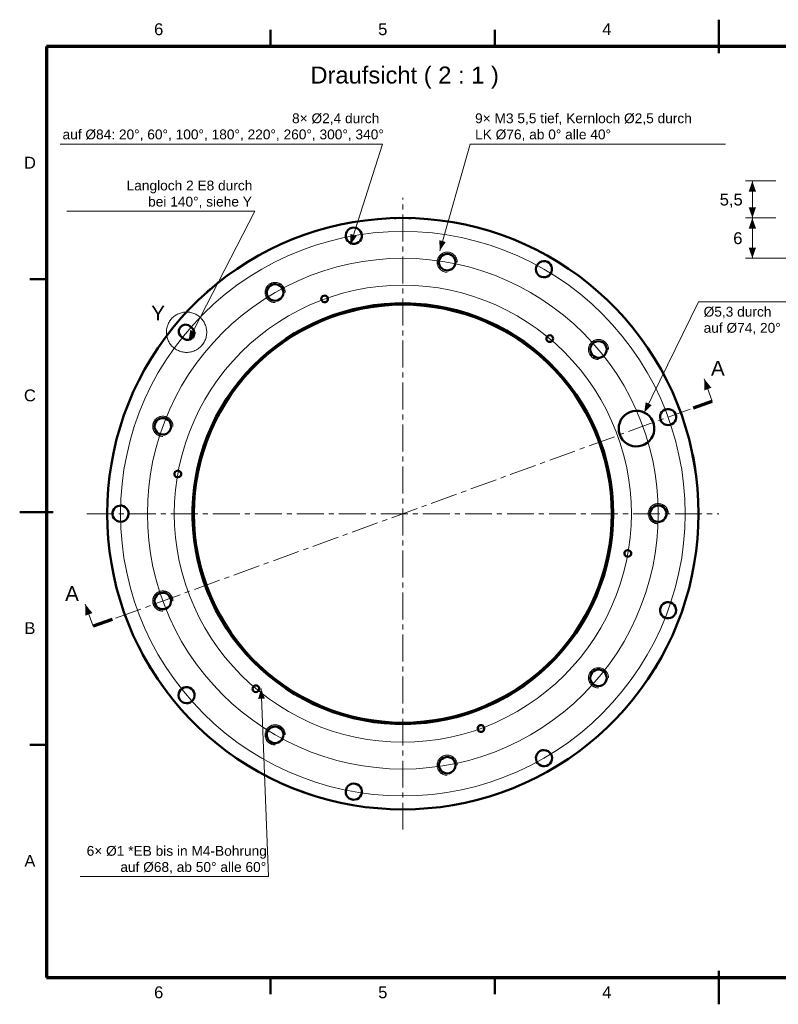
# Model space of a CAD drawing. Header units: millimetres. Extents: x 2 to 418, y 2 to 295.
# Tile 1 of 2: x 2 to 228, y 2 to 295. Entities that reach past the tile are written whole.
import ezdxf

# ---------------------------------------------------------------- set-up
doc = ezdxf.new("R2010")
doc.units = ezdxf.units.MM
doc.linetypes.add('MITTELLINIE', pattern=[12.5, 8, -1.5, 1.5, -1.5])
for name, color, linetype in [('DUENN', 7, 'Continuous'), ('FLAECHE', 7, 'Continuous'), ('KONTUR', 7, 'Continuous'), ('MITTELLINIE', 7, 'MITTELLINIE'), ('TEXT', 7, 'Continuous')]:
    doc.layers.add(name, color=color, linetype=linetype)
doc.styles.add('RFN', font='arial.ttf')

msp = doc.modelspace()

# ---------------------------------------------------------------- hatches: boundary and pattern name
at = {"layer": 'FLAECHE'}
for points in [[(220, 247), (218.9, 243.8), (221.1, 243.8), (220, 247)], [(220, 236), (221.1, 239.2), (218.9, 239.2), (220, 236)], [(220, 236), (218.9, 232.8), (221.1, 232.8), (220, 236)], [(100.43, 228.1), (102.3, 230.65), (100.39, 231.26), (100.43, 228.1)], [(126.99, 226.23), (128.77, 228.84), (126.85, 229.39), (126.99, 226.23)], [(220, 224), (221.1, 227.2), (218.9, 227.2), (220, 224)], [(52.27, 199.6), (54.53, 201.82), (52.76, 202.73), (52.27, 199.6)], [(205.7, 188.1), (205.76, 184.71), (207.82, 185.47), (205.7, 188.1)], [(187.83, 178.05), (188.25, 181.18), (190.05, 180.3), (187.83, 178.05)], [(21.52, 121.06), (21.58, 117.68), (23.64, 118.43), (21.52, 121.06)], [(73.84, 95.93), (72.95, 92.89), (74.95, 92.97), (73.84, 95.93)]]:
    msp.add_hatch(color=7, dxfattribs=at).paths.add_polyline_path(points)

# ---------------------------------------------------------------- linework, layer by layer
at = {"layer": 'DUENN', "lineweight": 20}
for p, q in [((110, 258), (14, 258)), ((100.43, 228.1), (110, 258)), ((126.99, 226.23), (136, 258)), ((136, 258), (212, 258)), ((227, 247), (218, 247)), ((220, 236), (220, 247)), ((72, 238), (16, 238)), ((52.27, 199.6), (72, 238)), ((227, 236), (218, 236)), ((227, 236), (218, 236)), ((220, 224), (220, 236)), ((235, 224), (218, 224)), ((187.83, 178.05), (204, 211)), ((204, 211), (232, 211)), ((208.09, 181.52), (205.7, 188.1)), ((23.91, 114.48), (21.52, 121.06)), ((73.84, 95.93), (76, 40)), ((76, 40), (20, 40))]:
    msp.add_line(p, q, dxfattribs=at)
for points in [[(132.2, 222.85), (132.19, 223), (132.18, 223.16), (132.16, 223.31), (132.13, 223.47), (132.1, 223.62), (132.05, 223.77), (132, 223.92), (131.94, 224.07), (131.87, 224.21), (131.8, 224.35), (131.71, 224.48), (131.62, 224.61), (131.53, 224.73), (131.43, 224.85), (131.32, 224.97), (131.2, 225.07), (131.09, 225.18), (130.96, 225.27), (130.83, 225.36), (130.7, 225.44), (130.56, 225.52), (130.42, 225.59), (130.27, 225.65), (130.12, 225.7), (129.97, 225.74), (129.82, 225.78), (129.67, 225.81), (129.51, 225.83), (129.35, 225.84), (129.2, 225.85), (129.04, 225.84), (128.88, 225.83), (128.73, 225.81), (128.57, 225.78), (128.42, 225.74), (128.27, 225.7), (128.12, 225.65), (127.98, 225.59), (127.84, 225.52), (127.7, 225.44), (127.56, 225.36), (127.43, 225.27), (127.31, 225.18), (127.19, 225.07), (127.08, 224.97), (126.97, 224.85), (126.87, 224.73), (126.77, 224.61), (126.68, 224.48), (126.6, 224.35), (126.52, 224.21), (126.46, 224.07), (126.4, 223.92), (126.34, 223.77), (126.3, 223.62), (126.26, 223.47), (126.23, 223.31), (126.21, 223.16), (126.2, 223), (126.2, 222.85), (126.2, 222.69), (126.21, 222.53), (126.23, 222.38), (126.26, 222.22), (126.3, 222.07), (126.34, 221.92), (126.4, 221.77), (126.46, 221.63), (126.52, 221.48), (126.6, 221.35), (126.68, 221.21), (126.77, 221.08), (126.87, 220.96), (126.97, 220.84), (127.08, 220.72), (127.19, 220.62), (127.31, 220.51), (127.43, 220.42), (127.56, 220.33), (127.7, 220.25), (127.84, 220.17), (127.98, 220.1), (128.12, 220.04), (128.27, 219.99), (128.42, 219.95), (128.57, 219.91), (128.73, 219.88), (128.88, 219.86), (129.04, 219.85), (129.2, 219.85)], [(81, 213.82), (81, 213.97), (80.98, 214.13), (80.96, 214.29), (80.93, 214.44), (80.9, 214.59), (80.85, 214.75), (80.8, 214.89), (80.74, 215.04), (80.67, 215.18), (80.6, 215.32), (80.52, 215.45), (80.43, 215.58), (80.33, 215.71), (80.23, 215.83), (80.12, 215.94), (80.01, 216.05), (79.89, 216.15), (79.76, 216.25), (79.63, 216.33), (79.5, 216.42), (79.36, 216.49), (79.22, 216.56), (79.08, 216.62), (78.93, 216.67), (78.78, 216.72), (78.62, 216.75), (78.47, 216.78), (78.31, 216.8), (78.16, 216.81), (78, 216.82), (77.84, 216.81), (77.69, 216.8), (77.53, 216.78), (77.38, 216.75), (77.22, 216.72), (77.07, 216.67), (76.92, 216.62), (76.78, 216.56), (76.64, 216.49), (76.5, 216.42), (76.37, 216.33), (76.24, 216.25), (76.11, 216.15), (75.99, 216.05), (75.88, 215.94), (75.77, 215.83), (75.67, 215.71), (75.57, 215.58), (75.48, 215.45), (75.4, 215.32), (75.33, 215.18), (75.26, 215.04), (75.2, 214.89), (75.15, 214.75), (75.1, 214.59), (75.07, 214.44), (75.04, 214.29), (75.02, 214.13), (75, 213.97), (75, 213.82), (75, 213.66), (75.02, 213.5), (75.04, 213.35), (75.07, 213.19), (75.1, 213.04), (75.15, 212.89), (75.2, 212.74), (75.26, 212.6), (75.33, 212.46), (75.4, 212.32), (75.48, 212.18), (75.57, 212.05), (75.67, 211.93), (75.77, 211.81), (75.88, 211.7), (75.99, 211.59), (76.11, 211.49), (76.24, 211.39), (76.37, 211.3), (76.5, 211.22), (76.64, 211.14), (76.78, 211.08), (76.92, 211.02), (77.07, 210.96), (77.22, 210.92), (77.38, 210.88), (77.53, 210.85), (77.69, 210.83), (77.84, 210.82), (78, 210.82)], [(57.65, 201.99), (57.64, 202.31), (57.62, 202.62), (57.58, 202.93), (57.52, 203.24), (57.45, 203.55), (57.36, 203.85), (57.25, 204.14), (57.13, 204.43), (57, 204.72), (56.85, 204.99), (56.68, 205.26), (56.51, 205.52), (56.32, 205.77), (56.11, 206.01), (55.89, 206.24), (55.67, 206.45), (55.43, 206.66), (55.18, 206.85), (54.92, 207.03), (54.65, 207.19), (54.38, 207.34), (54.09, 207.48), (53.8, 207.6), (53.51, 207.7), (53.21, 207.79), (52.9, 207.86), (52.59, 207.92), (52.28, 207.96), (51.97, 207.99), (51.65, 207.99), (51.34, 207.99), (51.03, 207.96), (50.71, 207.92), (50.4, 207.86), (50.1, 207.79), (49.8, 207.7), (49.5, 207.6), (49.21, 207.48), (48.93, 207.34), (48.65, 207.19), (48.38, 207.03), (48.13, 206.85), (47.88, 206.66), (47.64, 206.45), (47.41, 206.24), (47.19, 206.01), (46.99, 205.77), (46.8, 205.52), (46.62, 205.26), (46.46, 204.99), (46.31, 204.72), (46.17, 204.43), (46.05, 204.14), (45.95, 203.85), (45.86, 203.55), (45.78, 203.24), (45.73, 202.93), (45.69, 202.62), (45.66, 202.31), (45.65, 201.99), (45.66, 201.68), (45.69, 201.37), (45.73, 201.06), (45.78, 200.75), (45.86, 200.44), (45.95, 200.14), (46.05, 199.84), (46.17, 199.55), (46.31, 199.27), (46.46, 198.99), (46.62, 198.73), (46.8, 198.47), (46.99, 198.22), (47.19, 197.98), (47.41, 197.75), (47.64, 197.54), (47.88, 197.33), (48.13, 197.14), (48.38, 196.96), (48.65, 196.8), (48.93, 196.65), (49.21, 196.51), (49.5, 196.39), (49.8, 196.29), (50.1, 196.2), (50.4, 196.13), (50.71, 196.07), (51.03, 196.03), (51.34, 196), (51.65, 195.99), (51.97, 196), (52.28, 196.03), (52.59, 196.07), (52.9, 196.13), (53.21, 196.2), (53.51, 196.29), (53.8, 196.39), (54.09, 196.51), (54.38, 196.65), (54.65, 196.8), (54.92, 196.96), (55.18, 197.14), (55.43, 197.33), (55.67, 197.54), (55.89, 197.75), (56.11, 197.98), (56.32, 198.22), (56.51, 198.47), (56.68, 198.73), (56.85, 198.99), (57, 199.27), (57.13, 199.55), (57.25, 199.84), (57.36, 200.14), (57.45, 200.44), (57.52, 200.75), (57.58, 201.06), (57.62, 201.37), (57.64, 201.68), (57.65, 201.99)], [(177.22, 196.85), (177.22, 197.01), (177.2, 197.17), (177.18, 197.32), (177.15, 197.48), (177.12, 197.63), (177.07, 197.78), (177.02, 197.93), (176.96, 198.07), (176.89, 198.21), (176.82, 198.35), (176.74, 198.49), (176.65, 198.62), (176.55, 198.74), (176.45, 198.86), (176.34, 198.97), (176.23, 199.08), (176.11, 199.18), (175.98, 199.28), (175.85, 199.37), (175.72, 199.45), (175.58, 199.52), (175.44, 199.59), (175.29, 199.65), (175.15, 199.71), (175, 199.75), (174.84, 199.79), (174.69, 199.81), (174.53, 199.84), (174.38, 199.85), (174.22, 199.85), (174.06, 199.85), (173.91, 199.84), (173.75, 199.81), (173.6, 199.79), (173.44, 199.75), (173.29, 199.71), (173.14, 199.65), (173, 199.59), (172.86, 199.52), (172.72, 199.45), (172.59, 199.37), (172.46, 199.28), (172.33, 199.18), (172.21, 199.08), (172.1, 198.97), (171.99, 198.86), (171.89, 198.74), (171.79, 198.62), (171.7, 198.49), (171.62, 198.35), (171.55, 198.21), (171.48, 198.07), (171.42, 197.93), (171.37, 197.78), (171.32, 197.63), (171.28, 197.48), (171.26, 197.32), (171.24, 197.17), (171.22, 197.01), (171.22, 196.85), (171.22, 196.69), (171.24, 196.54), (171.26, 196.38), (171.28, 196.23), (171.32, 196.08), (171.37, 195.92), (171.42, 195.78), (171.48, 195.63), (171.55, 195.49), (171.62, 195.35), (171.7, 195.22), (171.79, 195.09), (171.89, 194.96), (171.99, 194.84), (172.1, 194.73), (172.21, 194.62), (172.33, 194.52), (172.46, 194.42), (172.59, 194.34), (172.72, 194.25), (172.86, 194.18), (173, 194.11), (173.14, 194.05), (173.29, 194), (173.44, 193.95), (173.6, 193.92), (173.75, 193.89), (173.91, 193.87), (174.06, 193.86), (174.22, 193.85)], [(47.58, 173.99), (47.58, 174.15), (47.57, 174.31), (47.55, 174.46), (47.52, 174.62), (47.48, 174.77), (47.44, 174.92), (47.38, 175.07), (47.32, 175.21), (47.26, 175.36), (47.18, 175.49), (47.1, 175.63), (47.01, 175.76), (46.91, 175.88), (46.81, 176), (46.7, 176.11), (46.59, 176.22), (46.47, 176.33), (46.35, 176.42), (46.22, 176.51), (46.08, 176.59), (45.95, 176.67), (45.8, 176.73), (45.66, 176.79), (45.51, 176.85), (45.36, 176.89), (45.21, 176.93), (45.05, 176.96), (44.9, 176.98), (44.74, 176.99), (44.58, 176.99), (44.43, 176.99), (44.27, 176.98), (44.11, 176.96), (43.96, 176.93), (43.81, 176.89), (43.66, 176.85), (43.51, 176.79), (43.36, 176.73), (43.22, 176.67), (43.08, 176.59), (42.95, 176.51), (42.82, 176.42), (42.7, 176.33), (42.58, 176.22), (42.46, 176.11), (42.35, 176), (42.25, 175.88), (42.16, 175.76), (42.07, 175.63), (41.99, 175.49), (41.91, 175.36), (41.84, 175.21), (41.78, 175.07), (41.73, 174.92), (41.69, 174.77), (41.65, 174.62), (41.62, 174.46), (41.6, 174.31), (41.59, 174.15), (41.58, 173.99), (41.59, 173.84), (41.6, 173.68), (41.62, 173.52), (41.65, 173.37), (41.69, 173.22), (41.73, 173.07), (41.78, 172.92), (41.84, 172.77), (41.91, 172.63), (41.99, 172.49), (42.07, 172.36), (42.16, 172.23), (42.25, 172.11), (42.35, 171.99), (42.46, 171.87), (42.58, 171.76), (42.7, 171.66), (42.82, 171.57), (42.95, 171.48), (43.08, 171.4), (43.22, 171.32), (43.36, 171.25), (43.51, 171.19), (43.66, 171.14), (43.81, 171.1), (43.96, 171.06), (44.11, 171.03), (44.27, 171.01), (44.43, 171), (44.58, 170.99)], [(195, 148), (195, 148.16), (194.98, 148.31), (194.96, 148.47), (194.93, 148.62), (194.9, 148.78), (194.85, 148.93), (194.8, 149.08), (194.74, 149.22), (194.67, 149.36), (194.6, 149.5), (194.52, 149.63), (194.43, 149.76), (194.33, 149.89), (194.23, 150.01), (194.12, 150.12), (194.01, 150.23), (193.89, 150.33), (193.76, 150.43), (193.63, 150.52), (193.5, 150.6), (193.36, 150.67), (193.22, 150.74), (193.08, 150.8), (192.93, 150.85), (192.78, 150.9), (192.62, 150.93), (192.47, 150.96), (192.31, 150.98), (192.16, 151), (192, 151), (191.84, 151), (191.69, 150.98), (191.53, 150.96), (191.38, 150.93), (191.22, 150.9), (191.07, 150.85), (190.92, 150.8), (190.78, 150.74), (190.64, 150.67), (190.5, 150.6), (190.37, 150.52), (190.24, 150.43), (190.11, 150.33), (189.99, 150.23), (189.88, 150.12), (189.77, 150.01), (189.67, 149.89), (189.57, 149.76), (189.48, 149.63), (189.4, 149.5), (189.33, 149.36), (189.26, 149.22), (189.2, 149.08), (189.15, 148.93), (189.1, 148.78), (189.07, 148.62), (189.04, 148.47), (189.02, 148.31), (189, 148.16), (189, 148), (189, 147.84), (189.02, 147.69), (189.04, 147.53), (189.07, 147.38), (189.1, 147.22), (189.15, 147.07), (189.2, 146.92), (189.26, 146.78), (189.33, 146.64), (189.4, 146.5), (189.48, 146.37), (189.57, 146.24), (189.67, 146.11), (189.77, 145.99), (189.88, 145.88), (189.99, 145.77), (190.11, 145.67), (190.24, 145.57), (190.37, 145.48), (190.5, 145.4), (190.64, 145.33), (190.78, 145.26), (190.92, 145.2), (191.07, 145.15), (191.22, 145.1), (191.38, 145.07), (191.53, 145.04), (191.69, 145.02), (191.84, 145), (192, 145)], [(47.58, 122.01), (47.58, 122.16), (47.57, 122.32), (47.55, 122.48), (47.52, 122.63), (47.48, 122.78), (47.44, 122.93), (47.38, 123.08), (47.32, 123.23), (47.26, 123.37), (47.18, 123.51), (47.1, 123.64), (47.01, 123.77), (46.91, 123.89), (46.81, 124.01), (46.7, 124.13), (46.59, 124.24), (46.47, 124.34), (46.35, 124.43), (46.22, 124.52), (46.08, 124.6), (45.95, 124.68), (45.8, 124.75), (45.66, 124.81), (45.51, 124.86), (45.36, 124.9), (45.21, 124.94), (45.05, 124.97), (44.9, 124.99), (44.74, 125), (44.58, 125.01), (44.43, 125), (44.27, 124.99), (44.11, 124.97), (43.96, 124.94), (43.81, 124.9), (43.66, 124.86), (43.51, 124.81), (43.36, 124.75), (43.22, 124.68), (43.08, 124.6), (42.95, 124.52), (42.82, 124.43), (42.7, 124.34), (42.58, 124.24), (42.46, 124.13), (42.35, 124.01), (42.25, 123.89), (42.16, 123.77), (42.07, 123.64), (41.99, 123.51), (41.91, 123.37), (41.84, 123.23), (41.78, 123.08), (41.73, 122.93), (41.69, 122.78), (41.65, 122.63), (41.62, 122.48), (41.6, 122.32), (41.59, 122.16), (41.58, 122.01), (41.59, 121.85), (41.6, 121.69), (41.62, 121.54), (41.65, 121.38), (41.69, 121.23), (41.73, 121.08), (41.78, 120.93), (41.84, 120.79), (41.91, 120.64), (41.99, 120.51), (42.07, 120.37), (42.16, 120.24), (42.25, 120.12), (42.35, 120), (42.46, 119.89), (42.58, 119.78), (42.7, 119.68), (42.82, 119.58), (42.95, 119.49), (43.08, 119.41), (43.22, 119.33), (43.36, 119.27), (43.51, 119.21), (43.66, 119.15), (43.81, 119.11), (43.96, 119.07), (44.11, 119.04), (44.27, 119.02), (44.43, 119.01), (44.58, 119.01)], [(177.22, 99.15), (177.22, 99.31), (177.2, 99.46), (177.18, 99.62), (177.15, 99.77), (177.12, 99.92), (177.07, 100.08), (177.02, 100.22), (176.96, 100.37), (176.89, 100.51), (176.82, 100.65), (176.74, 100.78), (176.65, 100.91), (176.55, 101.04), (176.45, 101.16), (176.34, 101.27), (176.23, 101.38), (176.11, 101.48), (175.98, 101.58), (175.85, 101.66), (175.72, 101.75), (175.58, 101.82), (175.44, 101.89), (175.29, 101.95), (175.15, 102), (175, 102.05), (174.84, 102.08), (174.69, 102.11), (174.53, 102.13), (174.38, 102.14), (174.22, 102.15), (174.06, 102.14), (173.91, 102.13), (173.75, 102.11), (173.6, 102.08), (173.44, 102.05), (173.29, 102), (173.14, 101.95), (173, 101.89), (172.86, 101.82), (172.72, 101.75), (172.59, 101.66), (172.46, 101.58), (172.33, 101.48), (172.21, 101.38), (172.1, 101.27), (171.99, 101.16), (171.89, 101.04), (171.79, 100.91), (171.7, 100.78), (171.62, 100.65), (171.55, 100.51), (171.48, 100.37), (171.42, 100.22), (171.37, 100.08), (171.32, 99.92), (171.28, 99.77), (171.26, 99.62), (171.24, 99.46), (171.22, 99.31), (171.22, 99.15), (171.22, 98.99), (171.24, 98.83), (171.26, 98.68), (171.28, 98.52), (171.32, 98.37), (171.37, 98.22), (171.42, 98.07), (171.48, 97.93), (171.55, 97.79), (171.62, 97.65), (171.7, 97.51), (171.79, 97.38), (171.89, 97.26), (171.99, 97.14), (172.1, 97.03), (172.21, 96.92), (172.33, 96.82), (172.46, 96.72), (172.59, 96.63), (172.72, 96.55), (172.86, 96.48), (173, 96.41), (173.14, 96.35), (173.29, 96.29), (173.44, 96.25), (173.6, 96.21), (173.75, 96.19), (173.91, 96.16), (174.06, 96.15), (174.22, 96.15)], [(81, 82.18), (81, 82.34), (80.98, 82.5), (80.96, 82.65), (80.93, 82.81), (80.9, 82.96), (80.85, 83.11), (80.8, 83.26), (80.74, 83.4), (80.67, 83.54), (80.6, 83.68), (80.52, 83.82), (80.43, 83.95), (80.33, 84.07), (80.23, 84.19), (80.12, 84.3), (80.01, 84.41), (79.89, 84.51), (79.76, 84.61), (79.63, 84.7), (79.5, 84.78), (79.36, 84.86), (79.22, 84.92), (79.08, 84.98), (78.93, 85.04), (78.78, 85.08), (78.62, 85.12), (78.47, 85.15), (78.31, 85.17), (78.16, 85.18), (78, 85.18), (77.84, 85.18), (77.69, 85.17), (77.53, 85.15), (77.38, 85.12), (77.22, 85.08), (77.07, 85.04), (76.92, 84.98), (76.78, 84.92), (76.64, 84.86), (76.5, 84.78), (76.37, 84.7), (76.24, 84.61), (76.11, 84.51), (75.99, 84.41), (75.88, 84.3), (75.77, 84.19), (75.67, 84.07), (75.57, 83.95), (75.48, 83.82), (75.4, 83.68), (75.33, 83.54), (75.26, 83.4), (75.2, 83.26), (75.15, 83.11), (75.1, 82.96), (75.07, 82.81), (75.04, 82.65), (75.02, 82.5), (75, 82.34), (75, 82.18), (75, 82.03), (75.02, 81.87), (75.04, 81.71), (75.07, 81.56), (75.1, 81.41), (75.15, 81.26), (75.2, 81.11), (75.26, 80.96), (75.33, 80.82), (75.4, 80.68), (75.48, 80.55), (75.57, 80.42), (75.67, 80.29), (75.77, 80.17), (75.88, 80.06), (75.99, 79.95), (76.11, 79.85), (76.24, 79.76), (76.37, 79.67), (76.5, 79.58), (76.64, 79.51), (76.78, 79.44), (76.92, 79.38), (77.07, 79.33), (77.22, 79.28), (77.38, 79.25), (77.53, 79.22), (77.69, 79.2), (77.84, 79.19), (78, 79.18)], [(132.2, 73.15), (132.19, 73.31), (132.18, 73.47), (132.16, 73.62), (132.13, 73.78), (132.1, 73.93), (132.05, 74.08), (132, 74.23), (131.94, 74.37), (131.87, 74.52), (131.8, 74.65), (131.71, 74.79), (131.62, 74.92), (131.53, 75.04), (131.43, 75.16), (131.32, 75.28), (131.2, 75.38), (131.09, 75.49), (130.96, 75.58), (130.83, 75.67), (130.7, 75.75), (130.56, 75.83), (130.42, 75.9), (130.27, 75.96), (130.12, 76.01), (129.97, 76.05), (129.82, 76.09), (129.67, 76.12), (129.51, 76.14), (129.35, 76.15), (129.2, 76.15), (129.04, 76.15), (128.88, 76.14), (128.73, 76.12), (128.57, 76.09), (128.42, 76.05), (128.27, 76.01), (128.12, 75.96), (127.98, 75.9), (127.84, 75.83), (127.7, 75.75), (127.56, 75.67), (127.43, 75.58), (127.31, 75.49), (127.19, 75.38), (127.08, 75.28), (126.97, 75.16), (126.87, 75.04), (126.77, 74.92), (126.68, 74.79), (126.6, 74.65), (126.52, 74.52), (126.46, 74.37), (126.4, 74.23), (126.34, 74.08), (126.3, 73.93), (126.26, 73.78), (126.23, 73.62), (126.21, 73.47), (126.2, 73.31), (126.2, 73.15), (126.2, 73), (126.21, 72.84), (126.23, 72.69), (126.26, 72.53), (126.3, 72.38), (126.34, 72.23), (126.4, 72.08), (126.46, 71.93), (126.52, 71.79), (126.6, 71.65), (126.68, 71.52), (126.77, 71.39), (126.87, 71.27), (126.97, 71.15), (127.08, 71.03), (127.19, 70.93), (127.31, 70.82), (127.43, 70.73), (127.56, 70.64), (127.7, 70.56), (127.84, 70.48), (127.98, 70.41), (128.12, 70.35), (128.27, 70.3), (128.42, 70.26), (128.57, 70.22), (128.73, 70.19), (128.88, 70.17), (129.04, 70.16), (129.2, 70.15)]]:
    msp.add_lwpolyline(points, dxfattribs=at)
at = {"layer": 'KONTUR', "lineweight": 50}
for p, q in [((210, 285), (210, 295)), ((76.67, 287), (76.67, 292)), ((143.33, 287), (143.33, 292)), ((10, 217.75), (5, 217.75)), ((52.67, 203.79), (53.24, 203.3)), ((50.64, 200.2), (50.06, 200.68)), ((2, 148.5), (12, 148.5)), ((10, 79.25), (5, 79.25)), ((210, 2), (210, 12)), ((76.67, 5), (76.67, 10)), ((143.33, 5), (143.33, 10))]:
    msp.add_line(p, q, dxfattribs=at)
at = {"layer": 'KONTUR', "lineweight": 70}
for p, q in [((410, 287), (10, 287)), ((10, 287), (10, 10)), ((202.45, 179.47), (208.09, 181.52)), ((29.55, 116.53), (23.91, 114.48)), ((10, 10), (410, 10))]:
    msp.add_line(p, q, dxfattribs=at)
at = {"layer": 'KONTUR', "lineweight": 50}
for points in [[(28, 148), (28.08, 144.27), (28.32, 140.54), (28.71, 136.82), (29.27, 133.13), (29.98, 129.46), (30.84, 125.83), (31.86, 122.23), (33.03, 118.68), (34.35, 115.19), (35.81, 111.75), (37.42, 108.38), (39.17, 105.08), (41.07, 101.86), (43.09, 98.72), (45.25, 95.67), (47.53, 92.72), (49.94, 89.86), (52.47, 87.11), (55.11, 84.47), (57.86, 81.94), (60.72, 79.53), (63.67, 77.25), (66.72, 75.09), (69.86, 73.07), (73.08, 71.17), (76.38, 69.42), (79.75, 67.81), (83.19, 66.35), (86.68, 65.03), (90.23, 63.86), (93.83, 62.84), (97.46, 61.98), (101.13, 61.27), (104.82, 60.71), (108.54, 60.32), (112.27, 60.08), (116, 60), (119.73, 60.08), (123.46, 60.32), (127.18, 60.71), (130.87, 61.27), (134.54, 61.98), (138.17, 62.84), (141.77, 63.86), (145.32, 65.03), (148.81, 66.35), (152.25, 67.81), (155.62, 69.42), (158.92, 71.17), (162.14, 73.07), (165.28, 75.09), (168.33, 77.25), (171.28, 79.53), (174.14, 81.94), (176.89, 84.47), (179.53, 87.11), (182.06, 89.86), (184.47, 92.72), (186.75, 95.67), (188.91, 98.72), (190.93, 101.86), (192.83, 105.08), (194.58, 108.38), (196.19, 111.75), (197.65, 115.19), (198.97, 118.68), (200.14, 122.23), (201.16, 125.83), (202.02, 129.46), (202.73, 133.13), (203.29, 136.82), (203.68, 140.54), (203.92, 144.27), (204, 148), (203.92, 151.73), (203.68, 155.46), (203.29, 159.18), (202.73, 162.87), (202.02, 166.54), (201.16, 170.17), (200.14, 173.77), (198.97, 177.32), (197.65, 180.81), (196.19, 184.25), (194.58, 187.62), (192.83, 190.92), (190.93, 194.14), (188.91, 197.28), (186.75, 200.33), (184.47, 203.28), (182.06, 206.14), (179.53, 208.89), (176.89, 211.53), (174.14, 214.06), (171.28, 216.47), (168.33, 218.75), (165.28, 220.91), (162.14, 222.93), (158.92, 224.83), (155.62, 226.58), (152.25, 228.19), (148.81, 229.65), (145.32, 230.97), (141.77, 232.14), (138.17, 233.16), (134.54, 234.02), (130.87, 234.73), (127.18, 235.29), (123.46, 235.68), (119.73, 235.92), (116, 236), (112.27, 235.92), (108.54, 235.68), (104.82, 235.29), (101.13, 234.73), (97.46, 234.02), (93.83, 233.16), (90.23, 232.14), (86.68, 230.97), (83.19, 229.65), (79.75, 228.19), (76.38, 226.58), (73.08, 224.83), (69.86, 222.93), (66.72, 220.91), (63.67, 218.75), (60.72, 216.47), (57.86, 214.06), (55.11, 211.53), (52.47, 208.89), (49.94, 206.14), (47.53, 203.28), (45.25, 200.33), (43.09, 197.28), (41.07, 194.14), (39.17, 190.92), (37.42, 187.62), (35.81, 184.25), (34.35, 180.81), (33.03, 177.32), (31.86, 173.77), (30.84, 170.17), (29.98, 166.54), (29.27, 162.87), (28.71, 159.18), (28.32, 155.46), (28.08, 151.73), (28, 148)], [(115.06, 236), (113.96, 235.98), (113.65, 235.97), (113.57, 235.97), (113.54, 235.97)], [(118.46, 235.97), (118.41, 235.97), (118.27, 235.97), (117.74, 235.98), (116, 236)], [(99.58, 229.18), (99.25, 229.69), (99.06, 230.26), (99.02, 230.86), (99.13, 231.45), (99.38, 232), (99.76, 232.46), (100.24, 232.82), (100.8, 233.04), (101.4, 233.12), (101.99, 233.05), (102.56, 232.84), (103.04, 232.48), (103.43, 232.02), (103.69, 231.48), (103.81, 230.89), (103.77, 230.29), (103.59, 229.72), (103.27, 229.21), (102.84, 228.79), (102.31, 228.5), (101.73, 228.34), (101.13, 228.34), (100.55, 228.49), (100.02, 228.77), (99.58, 229.18)], [(128.77, 220.42), (128.18, 220.61), (127.66, 220.93), (127.23, 221.37), (126.92, 221.91), (126.76, 222.5), (126.75, 223.12), (126.9, 223.72), (127.19, 224.26), (127.6, 224.72), (128.12, 225.06), (128.7, 225.25), (129.32, 225.3), (129.92, 225.19), (130.49, 224.94), (130.97, 224.55), (131.34, 224.06), (131.57, 223.49), (131.66, 222.88), (131.59, 222.27), (131.37, 221.69), (131.01, 221.19), (130.54, 220.79), (129.99, 220.52), (129.39, 220.39), (128.77, 220.42)], [(155.6, 220.75), (155.68, 221.34), (155.9, 221.9), (156.25, 222.39), (156.71, 222.77), (157.26, 223.03), (157.85, 223.14), (158.45, 223.1), (159.02, 222.92), (159.53, 222.6), (159.94, 222.16), (160.23, 221.63), (160.38, 221.05), (160.38, 220.45), (160.23, 219.86), (159.94, 219.34), (159.53, 218.9), (159.02, 218.57), (158.45, 218.39), (157.85, 218.35), (157.26, 218.46), (156.71, 218.72), (156.25, 219.1), (155.9, 219.59), (155.68, 220.15), (155.6, 220.75)], [(61.34, 216.97), (61.3, 216.94), (61.19, 216.85), (60.78, 216.52), (59.43, 215.41)], [(58.72, 214.8), (57.89, 214.08), (57.65, 213.87), (57.59, 213.82), (57.57, 213.81)], [(79.23, 211.69), (78.66, 211.45), (78.05, 211.36), (77.44, 211.42), (76.86, 211.64), (76.35, 211.99), (75.95, 212.46), (75.68, 213.01), (75.55, 213.61), (75.58, 214.23), (75.75, 214.82), (76.07, 215.35), (76.51, 215.78), (77.05, 216.08), (77.64, 216.25), (78.26, 216.26), (78.86, 216.12), (79.4, 215.84), (79.86, 215.42), (80.2, 214.91), (80.41, 214.33), (80.46, 213.72), (80.35, 213.11), (80.1, 212.54), (79.72, 212.06), (79.23, 211.69)], [(93.24, 212.77), (93.54, 212.51), (93.71, 212.16), (93.73, 211.77), (93.61, 211.4), (93.35, 211.11), (93, 210.93), (92.61, 210.91), (92.24, 211.03), (91.95, 211.29), (91.78, 211.64), (91.75, 212.03), (91.88, 212.4), (92.13, 212.69), (92.48, 212.87), (92.87, 212.89), (93.24, 212.77)], [(178.6, 148), (178.52, 144.85), (178.28, 141.72), (177.89, 138.6), (177.34, 135.5), (176.63, 132.43), (175.77, 129.41), (174.76, 126.43), (173.61, 123.5), (172.3, 120.64), (170.86, 117.84), (169.27, 115.12), (167.55, 112.49), (165.7, 109.94), (163.73, 107.49), (161.63, 105.15), (159.42, 102.91), (157.1, 100.78), (154.68, 98.78), (152.16, 96.9), (149.54, 95.15), (146.84, 93.53), (144.07, 92.05), (141.22, 90.71), (138.31, 89.51), (135.34, 88.46), (132.33, 87.57), (129.27, 86.82), (126.18, 86.23), (123.06, 85.8), (119.93, 85.52), (116.79, 85.4), (113.64, 85.44), (110.5, 85.64), (107.37, 86), (104.27, 86.51), (101.2, 87.18), (98.16, 88), (95.17, 88.97), (92.23, 90.09), (89.35, 91.36), (86.53, 92.77), (83.8, 94.32), (81.14, 96), (78.57, 97.82), (76.1, 99.77), (73.72, 101.83), (71.46, 104.01), (69.3, 106.31), (67.27, 108.71), (65.36, 111.2), (63.57, 113.8), (61.92, 116.47), (60.4, 119.23), (59.03, 122.06), (57.8, 124.96), (56.71, 127.91), (55.78, 130.91), (54.99, 133.96), (54.37, 137.04), (53.89, 140.15), (53.58, 143.28), (53.42, 146.43), (53.42, 149.57), (53.58, 152.72), (53.89, 155.85), (54.37, 158.96), (54.99, 162.04), (55.78, 165.09), (56.71, 168.09), (57.8, 171.04), (59.03, 173.94), (60.4, 176.77), (61.92, 179.53), (63.57, 182.2), (65.36, 184.8), (67.27, 187.29), (69.3, 189.69), (71.46, 191.99), (73.72, 194.17), (76.1, 196.23), (78.57, 198.18), (81.14, 200), (83.8, 201.68), (86.53, 203.23), (89.35, 204.64), (92.23, 205.91), (95.17, 207.03), (98.16, 208), (101.2, 208.82), (104.27, 209.49), (107.37, 210), (110.5, 210.36), (113.64, 210.56), (116.79, 210.6), (119.93, 210.48), (123.06, 210.2), (126.18, 209.77), (129.27, 209.18), (132.33, 208.43), (135.34, 207.54), (138.31, 206.49), (141.22, 205.29), (144.07, 203.95), (146.84, 202.47), (149.54, 200.85), (152.16, 199.1), (154.68, 197.22), (157.1, 195.22), (159.42, 193.09), (161.63, 190.85), (163.73, 188.51), (165.7, 186.06), (167.55, 183.51), (169.27, 180.88), (170.86, 178.16), (172.3, 175.36), (173.61, 172.5), (174.76, 169.57), (175.77, 166.59), (176.63, 163.57), (177.34, 160.5), (177.89, 157.4), (178.28, 154.28), (178.52, 151.15), (178.6, 148)], [(53.8, 148), (53.88, 151.15), (54.12, 154.29), (54.52, 157.42), (55.07, 160.52), (55.79, 163.59), (56.65, 166.62), (57.67, 169.6), (58.84, 172.53), (60.16, 175.39), (61.62, 178.19), (63.21, 180.9), (64.95, 183.53), (66.81, 186.07), (68.81, 188.52), (70.92, 190.85), (73.15, 193.08), (75.48, 195.19), (77.93, 197.19), (80.47, 199.05), (83.1, 200.79), (85.81, 202.38), (88.61, 203.84), (91.47, 205.16), (94.4, 206.33), (97.38, 207.35), (100.41, 208.21), (103.48, 208.93), (106.58, 209.48), (109.71, 209.88), (112.85, 210.12), (116, 210.2), (119.15, 210.12), (122.29, 209.88), (125.42, 209.48), (128.52, 208.93), (131.59, 208.21), (134.62, 207.35), (137.6, 206.33), (140.53, 205.16), (143.39, 203.84), (146.19, 202.38), (148.9, 200.79), (151.53, 199.05), (154.07, 197.19), (156.52, 195.19), (158.85, 193.08), (161.08, 190.85), (163.19, 188.52), (165.19, 186.07), (167.05, 183.53), (168.79, 180.9), (170.38, 178.19), (171.84, 175.39), (173.16, 172.53), (174.33, 169.6), (175.35, 166.62), (176.21, 163.59), (176.93, 160.52), (177.48, 157.42), (177.88, 154.29), (178.12, 151.15), (178.2, 148), (178.12, 144.85), (177.88, 141.71), (177.48, 138.58), (176.93, 135.48), (176.21, 132.41), (175.35, 129.38), (174.33, 126.4), (173.16, 123.47), (171.84, 120.61), (170.38, 117.81), (168.79, 115.1), (167.05, 112.47), (165.19, 109.93), (163.19, 107.48), (161.08, 105.15), (158.85, 102.92), (156.52, 100.81), (154.07, 98.81), (151.53, 96.95), (148.9, 95.21), (146.19, 93.62), (143.39, 92.16), (140.53, 90.84), (137.6, 89.67), (134.62, 88.65), (131.59, 87.79), (128.52, 87.07), (125.42, 86.52), (122.29, 86.12), (119.15, 85.88), (116, 85.8), (112.85, 85.88), (109.71, 86.12), (106.58, 86.52), (103.48, 87.07), (100.41, 87.79), (97.38, 88.65), (94.4, 89.67), (91.47, 90.84), (88.61, 92.16), (85.81, 93.62), (83.1, 95.21), (80.47, 96.95), (77.93, 98.81), (75.48, 100.81), (73.15, 102.92), (70.92, 105.15), (68.81, 107.48), (66.81, 109.93), (64.95, 112.47), (63.21, 115.1), (61.62, 117.81), (60.16, 120.61), (58.84, 123.47), (57.67, 126.4), (56.65, 129.38), (55.79, 132.41), (55.07, 135.48), (54.52, 138.58), (54.12, 141.71), (53.88, 144.85), (53.8, 148)], [(50.06, 200.68), (49.71, 201.07), (49.46, 201.54), (49.35, 202.06), (49.37, 202.59), (49.53, 203.09), (49.81, 203.54), (50.2, 203.89), (50.67, 204.14), (51.19, 204.25), (51.72, 204.23), (52.22, 204.07), (52.67, 203.79)], [(53.24, 203.3), (53.6, 202.91), (53.84, 202.45), (53.96, 201.93), (53.93, 201.4), (53.77, 200.9), (53.49, 200.45), (53.1, 200.09), (52.63, 199.85), (52.12, 199.74), (51.59, 199.76), (51.08, 199.92), (50.64, 200.2)], [(160.71, 200.09), (160.63, 199.71), (160.42, 199.38), (160.09, 199.17), (159.71, 199.09), (159.33, 199.17), (159, 199.38), (158.79, 199.71), (158.71, 200.09), (158.79, 200.47), (159, 200.8), (159.33, 201.01), (159.71, 201.09), (160.09, 201.01), (160.42, 200.8), (160.63, 200.47), (160.71, 200.09)], [(172.34, 195.27), (172, 195.79), (171.81, 196.37), (171.76, 196.99), (171.88, 197.6), (172.13, 198.15), (172.52, 198.63), (173.02, 199), (173.59, 199.23), (174.2, 199.31), (174.81, 199.24), (175.39, 199.01), (175.89, 198.66), (176.29, 198.18), (176.55, 197.63), (176.67, 197.02), (176.64, 196.41), (176.45, 195.82), (176.13, 195.3), (175.68, 194.87), (175.14, 194.57), (174.54, 194.41), (173.93, 194.41), (173.33, 194.56), (172.79, 194.85), (172.34, 195.27)], [(193.1, 178.27), (193.54, 178.68), (194.07, 178.97), (194.65, 179.11), (195.25, 179.11), (195.83, 178.95), (196.36, 178.66), (196.79, 178.25), (197.11, 177.74), (197.29, 177.16), (197.33, 176.56), (197.21, 175.97), (196.95, 175.43), (196.56, 174.97), (196.08, 174.62), (195.51, 174.4), (194.92, 174.33), (194.32, 174.41), (193.76, 174.63), (193.28, 174.99), (192.9, 175.46), (192.65, 176), (192.54, 176.6), (192.58, 177.2), (192.77, 177.77), (193.1, 178.27)], [(46.89, 173.15), (46.61, 172.6), (46.2, 172.14), (45.69, 171.8), (45.11, 171.59), (44.5, 171.54), (43.89, 171.63), (43.32, 171.88), (42.84, 172.26), (42.46, 172.75), (42.22, 173.32), (42.13, 173.92), (42.19, 174.54), (42.4, 175.12), (42.74, 175.63), (43.21, 176.03), (43.76, 176.31), (44.36, 176.44), (44.98, 176.42), (45.57, 176.25), (46.1, 175.93), (46.53, 175.49), (46.84, 174.96), (47.01, 174.37), (47.03, 173.75), (46.89, 173.15)], [(180.24, 173.31), (180.31, 174.21), (180.54, 175.08), (180.91, 175.89), (181.41, 176.64), (182.04, 177.29), (182.76, 177.82), (183.56, 178.23), (184.42, 178.49), (185.31, 178.6), (186.21, 178.57), (187.09, 178.38), (187.92, 178.04), (188.69, 177.57), (189.36, 176.98), (189.93, 176.28), (190.37, 175.49), (190.67, 174.65), (190.82, 173.76), (190.82, 172.86), (190.67, 171.97), (190.37, 171.13), (189.93, 170.34), (189.36, 169.64), (188.69, 169.05), (187.92, 168.58), (187.09, 168.24), (186.21, 168.05), (185.31, 168.01), (184.42, 168.13), (183.56, 168.39), (182.76, 168.8), (182.04, 169.33), (181.41, 169.98), (180.91, 170.72), (180.54, 171.54), (180.31, 172.41), (180.24, 173.31)], [(202.66, 163.28), (202.34, 164.99), (202.24, 165.51), (202.21, 165.65), (202.2, 165.7)], [(203.06, 160.85), (203.05, 160.9), (203.03, 161.04), (202.95, 161.57), (202.66, 163.28)], [(48.53, 160.67), (48.9, 160.8), (49.29, 160.77), (49.64, 160.6), (49.9, 160.31), (50.02, 159.94), (50, 159.55), (49.83, 159.2), (49.53, 158.94), (49.16, 158.82), (48.77, 158.84), (48.42, 159.01), (48.17, 159.31), (48.04, 159.68), (48.07, 160.07), (48.24, 160.42), (48.53, 160.67)], [(33.2, 145.92), (32.65, 145.69), (32.05, 145.6), (31.45, 145.66), (30.89, 145.87), (30.39, 146.22), (30, 146.67), (29.73, 147.21), (29.61, 147.8), (29.63, 148.4), (29.81, 148.98), (30.12, 149.49), (30.55, 149.91), (31.07, 150.21), (31.65, 150.37), (32.25, 150.39), (32.84, 150.25), (33.37, 149.97), (33.82, 149.57), (34.15, 149.07), (34.35, 148.5), (34.4, 147.9), (34.3, 147.31), (34.05, 146.76), (33.68, 146.29), (33.2, 145.92)], [(189.54, 148), (189.62, 148.61), (189.85, 149.18), (190.21, 149.68), (190.68, 150.08), (191.24, 150.34), (191.85, 150.45), (192.46, 150.42), (193.05, 150.23), (193.57, 149.89), (193.99, 149.45), (194.29, 148.91), (194.44, 148.31), (194.44, 147.69), (194.29, 147.09), (193.99, 146.55), (193.57, 146.11), (193.05, 145.78), (192.46, 145.58), (191.85, 145.55), (191.24, 145.66), (190.68, 145.92), (190.21, 146.32), (189.85, 146.82), (189.62, 147.39), (189.54, 148)], [(183.47, 135.33), (183.1, 135.2), (182.71, 135.23), (182.36, 135.4), (182.1, 135.69), (181.98, 136.06), (182, 136.45), (182.17, 136.8), (182.47, 137.06), (182.84, 137.18), (183.23, 137.16), (183.58, 136.99), (183.83, 136.69), (183.96, 136.32), (183.93, 135.93), (183.76, 135.58), (183.47, 135.33)], [(46.89, 122.85), (47.03, 122.25), (47.01, 121.63), (46.84, 121.04), (46.53, 120.51), (46.1, 120.07), (45.57, 119.75), (44.98, 119.58), (44.36, 119.56), (43.76, 119.69), (43.21, 119.97), (42.74, 120.37), (42.4, 120.88), (42.19, 121.46), (42.13, 122.08), (42.22, 122.68), (42.46, 123.25), (42.84, 123.74), (43.32, 124.12), (43.89, 124.37), (44.5, 124.46), (45.11, 124.41), (45.69, 124.2), (46.2, 123.86), (46.61, 123.4), (46.89, 122.85)], [(194.52, 121.63), (195.12, 121.66), (195.71, 121.54), (196.25, 121.28), (196.71, 120.89), (197.05, 120.4), (197.27, 119.83), (197.33, 119.24), (197.25, 118.64), (197.02, 118.08), (196.66, 117.6), (196.19, 117.23), (195.64, 116.98), (195.05, 116.87), (194.45, 116.92), (193.88, 117.11), (193.38, 117.44), (192.97, 117.89), (192.69, 118.42), (192.55, 119), (192.56, 119.6), (192.72, 120.18), (193.01, 120.71), (193.43, 121.14), (193.94, 121.46), (194.52, 121.63)], [(38.59, 106.15), (38.61, 106.11), (38.68, 105.98), (38.94, 105.51), (39.79, 104)], [(192.68, 104.82), (193.21, 105.78), (193.36, 106.05), (193.4, 106.12), (193.41, 106.15)], [(39.79, 104), (40.67, 102.5), (40.95, 102.05), (41.02, 101.93), (41.05, 101.89)], [(190.95, 101.89), (190.98, 101.93), (191.05, 102.05), (191.33, 102.5), (192.21, 104)], [(172.34, 100.73), (172.79, 101.15), (173.33, 101.44), (173.93, 101.59), (174.54, 101.59), (175.14, 101.43), (175.68, 101.13), (176.13, 100.7), (176.45, 100.18), (176.64, 99.59), (176.67, 98.98), (176.55, 98.37), (176.29, 97.82), (175.89, 97.34), (175.39, 96.99), (174.81, 96.76), (174.2, 96.69), (173.59, 96.77), (173.02, 97), (172.52, 97.37), (172.13, 97.85), (171.88, 98.4), (171.76, 99.01), (171.81, 99.63), (172, 100.21), (172.34, 100.73)], [(71.29, 95.91), (71.37, 96.29), (71.58, 96.62), (71.91, 96.83), (72.29, 96.91), (72.67, 96.83), (73, 96.62), (73.21, 96.29), (73.29, 95.91), (73.21, 95.53), (73, 95.2), (72.67, 94.99), (72.29, 94.91), (71.91, 94.99), (71.58, 95.2), (71.37, 95.53), (71.29, 95.91)], [(53.91, 93.18), (53.63, 92.65), (53.23, 92.2), (52.73, 91.86), (52.17, 91.66), (51.57, 91.61), (50.97, 91.7), (50.42, 91.94), (49.95, 92.31), (49.58, 92.79), (49.35, 93.34), (49.25, 93.94), (49.31, 94.54), (49.52, 95.1), (49.86, 95.6), (50.31, 96), (50.85, 96.27), (51.43, 96.4), (52.04, 96.37), (52.61, 96.21), (53.13, 95.9), (53.55, 95.47), (53.86, 94.95), (54.02, 94.37), (54.04, 93.77), (53.91, 93.18)], [(138.76, 83.23), (138.46, 83.49), (138.29, 83.84), (138.27, 84.23), (138.39, 84.6), (138.65, 84.89), (139, 85.07), (139.39, 85.09), (139.76, 84.97), (140.05, 84.71), (140.22, 84.36), (140.25, 83.97), (140.12, 83.6), (139.87, 83.31), (139.52, 83.13), (139.13, 83.11), (138.76, 83.23)], [(79.23, 84.31), (79.72, 83.94), (80.1, 83.46), (80.35, 82.89), (80.46, 82.29), (80.41, 81.67), (80.2, 81.09), (79.86, 80.58), (79.4, 80.16), (78.86, 79.88), (78.26, 79.74), (77.64, 79.75), (77.05, 79.92), (76.51, 80.22), (76.07, 80.65), (75.75, 81.18), (75.58, 81.77), (75.55, 82.39), (75.68, 82.99), (75.95, 83.54), (76.35, 84.01), (76.86, 84.36), (77.44, 84.58), (78.05, 84.64), (78.66, 84.55), (79.23, 84.31)], [(159.2, 77.33), (159.68, 76.97), (160.05, 76.5), (160.3, 75.95), (160.4, 75.35), (160.35, 74.75), (160.15, 74.19), (159.82, 73.69), (159.37, 73.28), (158.84, 73), (158.25, 72.87), (157.65, 72.88), (157.07, 73.04), (156.55, 73.34), (156.12, 73.76), (155.81, 74.28), (155.63, 74.85), (155.61, 75.45), (155.73, 76.04), (156, 76.58), (156.39, 77.04), (156.89, 77.38), (157.45, 77.59), (158.05, 77.65), (158.65, 77.57), (159.2, 77.33)], [(128.77, 75.58), (129.39, 75.61), (129.99, 75.48), (130.54, 75.21), (131.01, 74.81), (131.37, 74.31), (131.59, 73.73), (131.66, 73.12), (131.57, 72.51), (131.34, 71.94), (130.97, 71.45), (130.49, 71.06), (129.92, 70.81), (129.32, 70.7), (128.7, 70.75), (128.12, 70.94), (127.6, 71.28), (127.19, 71.74), (126.9, 72.28), (126.75, 72.88), (126.76, 73.5), (126.92, 74.09), (127.23, 74.63), (127.66, 75.07), (128.18, 75.39), (128.77, 75.58)], [(103.67, 66.1), (103.8, 65.51), (103.79, 64.91), (103.62, 64.33), (103.32, 63.81), (102.89, 63.38), (102.37, 63.08), (101.8, 62.91), (101.2, 62.89), (100.61, 63.02), (100.07, 63.29), (99.62, 63.68), (99.28, 64.18), (99.07, 64.74), (99.01, 65.34), (99.11, 65.94), (99.34, 66.49), (99.71, 66.97), (100.18, 67.34), (100.74, 67.58), (101.33, 67.67), (101.93, 67.62), (102.5, 67.42), (102.99, 67.08), (103.39, 66.63), (103.67, 66.1)], [(83.6, 66.18), (83.65, 66.16), (83.78, 66.11), (84.27, 65.92), (85.9, 65.31)], [(85.9, 65.31), (87.54, 64.73), (88.05, 64.56), (88.18, 64.51), (88.22, 64.5)]]:
    msp.add_lwpolyline(points, dxfattribs=at)
at = {"layer": 'MITTELLINIE', "lineweight": 20}
for p, q in [((116, 54), (116, 242)), ((30.49, 116.88), (201.51, 179.12)), ((22, 148), (210, 148))]:
    msp.add_line(p, q, dxfattribs=at)
for points in [[(200, 148), (199.88, 152.4), (199.54, 156.78), (198.97, 161.14), (198.16, 165.46), (197.14, 169.74), (195.89, 173.96), (194.42, 178.1), (192.74, 182.17), (190.84, 186.14), (188.75, 190), (186.45, 193.75), (183.96, 197.37), (181.28, 200.86), (178.42, 204.21), (175.4, 207.4), (172.21, 210.42), (168.86, 213.28), (165.37, 215.96), (161.75, 218.45), (158, 220.75), (154.14, 222.84), (150.17, 224.74), (146.1, 226.42), (141.96, 227.89), (137.74, 229.14), (133.46, 230.16), (129.14, 230.97), (124.78, 231.54), (120.4, 231.88), (116, 232), (111.6, 231.88), (107.22, 231.54), (102.86, 230.97), (98.54, 230.16), (94.26, 229.14), (90.04, 227.89), (85.9, 226.42), (81.83, 224.74), (77.86, 222.84), (74, 220.75), (70.25, 218.45), (66.63, 215.96), (63.14, 213.28), (59.79, 210.42), (56.6, 207.4), (53.58, 204.21), (50.72, 200.86), (48.04, 197.37), (45.55, 193.75), (43.25, 190), (41.16, 186.14), (39.26, 182.17), (37.58, 178.1), (36.11, 173.96), (34.86, 169.74), (33.84, 165.46), (33.03, 161.14), (32.46, 156.78), (32.12, 152.4), (32, 148), (32.12, 143.6), (32.46, 139.22), (33.03, 134.86), (33.84, 130.54), (34.86, 126.26), (36.11, 122.04), (37.58, 117.9), (39.26, 113.83), (41.16, 109.86), (43.25, 106), (45.55, 102.25), (48.04, 98.63), (50.72, 95.14), (53.58, 91.79), (56.6, 88.6), (59.79, 85.58), (63.14, 82.72), (66.63, 80.04), (70.25, 77.55), (74, 75.25), (77.86, 73.16), (81.83, 71.26), (85.9, 69.58), (90.04, 68.11), (94.26, 66.86), (98.54, 65.84), (102.86, 65.03), (107.22, 64.46), (111.6, 64.12), (116, 64), (120.4, 64.12), (124.78, 64.46), (129.14, 65.03), (133.46, 65.84), (137.74, 66.86), (141.96, 68.11), (146.1, 69.58), (150.17, 71.26), (154.14, 73.16), (158, 75.25), (161.75, 77.55), (165.37, 80.04), (168.86, 82.72), (172.21, 85.58), (175.4, 88.6), (178.42, 91.79), (181.28, 95.14), (183.96, 98.63), (186.45, 102.25), (188.75, 106), (190.84, 109.86), (192.74, 113.83), (194.42, 117.9), (195.89, 122.04), (197.14, 126.26), (198.16, 130.54), (198.97, 134.86), (199.54, 139.22), (199.88, 143.6), (200, 148)], [(192, 148), (191.9, 151.98), (191.58, 155.94), (191.06, 159.89), (190.34, 163.8), (189.41, 167.67), (188.28, 171.49), (186.95, 175.24), (185.43, 178.91), (183.72, 182.5), (181.82, 186), (179.74, 189.39), (177.49, 192.67), (175.06, 195.83), (172.48, 198.85), (169.74, 201.74), (166.85, 204.48), (163.83, 207.06), (160.67, 209.49), (157.39, 211.74), (154, 213.82), (150.5, 215.72), (146.91, 217.43), (143.24, 218.95), (139.49, 220.28), (135.67, 221.41), (131.8, 222.34), (127.89, 223.06), (123.94, 223.58), (119.98, 223.9), (116, 224), (112.02, 223.9), (108.06, 223.58), (104.11, 223.06), (100.2, 222.34), (96.33, 221.41), (92.51, 220.28), (88.76, 218.95), (85.09, 217.43), (81.5, 215.72), (78, 213.82), (74.61, 211.74), (71.33, 209.49), (68.17, 207.06), (65.15, 204.48), (62.26, 201.74), (59.52, 198.85), (56.94, 195.83), (54.51, 192.67), (52.26, 189.39), (50.18, 186), (48.28, 182.5), (46.57, 178.91), (45.05, 175.24), (43.72, 171.49), (42.59, 167.67), (41.66, 163.8), (40.94, 159.89), (40.42, 155.94), (40.1, 151.98), (40, 148), (40.1, 144.02), (40.42, 140.06), (40.94, 136.11), (41.66, 132.2), (42.59, 128.33), (43.72, 124.51), (45.05, 120.76), (46.57, 117.09), (48.28, 113.5), (50.18, 110), (52.26, 106.61), (54.51, 103.33), (56.94, 100.17), (59.52, 97.15), (62.26, 94.26), (65.15, 91.52), (68.17, 88.94), (71.33, 86.51), (74.61, 84.26), (78, 82.18), (81.5, 80.28), (85.09, 78.57), (88.76, 77.05), (92.51, 75.72), (96.33, 74.59), (100.2, 73.66), (104.11, 72.94), (108.06, 72.42), (112.02, 72.1), (116, 72), (119.98, 72.1), (123.94, 72.42), (127.89, 72.94), (131.8, 73.66), (135.67, 74.59), (139.49, 75.72), (143.24, 77.05), (146.91, 78.57), (150.5, 80.28), (154, 82.18), (157.39, 84.26), (160.67, 86.51), (163.83, 88.94), (166.85, 91.52), (169.74, 94.26), (172.48, 97.15), (175.06, 100.17), (177.49, 103.33), (179.74, 106.61), (181.82, 110), (183.72, 113.5), (185.43, 117.09), (186.95, 120.76), (188.28, 124.51), (189.41, 128.33), (190.34, 132.2), (191.06, 136.11), (191.58, 140.06), (191.9, 144.02), (192, 148)], [(184, 148), (183.91, 151.56), (183.63, 155.11), (183.16, 158.64), (182.51, 162.14), (181.68, 165.6), (180.67, 169.01), (179.48, 172.37), (178.12, 175.66), (176.59, 178.87), (174.89, 182), (173.03, 185.04), (171.01, 187.97), (168.85, 190.79), (166.53, 193.5), (164.08, 196.08), (161.5, 198.53), (158.79, 200.85), (155.97, 203.01), (153.04, 205.03), (150, 206.89), (146.87, 208.59), (143.66, 210.12), (140.37, 211.48), (137.01, 212.67), (133.6, 213.68), (130.14, 214.51), (126.64, 215.16), (123.11, 215.63), (119.56, 215.91), (116, 216), (112.44, 215.91), (108.89, 215.63), (105.36, 215.16), (101.86, 214.51), (98.4, 213.68), (94.99, 212.67), (91.63, 211.48), (88.34, 210.12), (85.13, 208.59), (82, 206.89), (78.96, 205.03), (76.03, 203.01), (73.21, 200.85), (70.5, 198.53), (67.92, 196.08), (65.47, 193.5), (63.15, 190.79), (60.99, 187.97), (58.97, 185.04), (57.11, 182), (55.41, 178.87), (53.88, 175.66), (52.52, 172.37), (51.33, 169.01), (50.32, 165.6), (49.49, 162.14), (48.84, 158.64), (48.37, 155.11), (48.09, 151.56), (48, 148), (48.09, 144.44), (48.37, 140.89), (48.84, 137.36), (49.49, 133.86), (50.32, 130.4), (51.33, 126.99), (52.52, 123.63), (53.88, 120.34), (55.41, 117.13), (57.11, 114), (58.97, 110.96), (60.99, 108.03), (63.15, 105.21), (65.47, 102.5), (67.92, 99.92), (70.5, 97.47), (73.21, 95.15), (76.03, 92.99), (78.96, 90.97), (82, 89.11), (85.13, 87.41), (88.34, 85.88), (91.63, 84.52), (94.99, 83.33), (98.4, 82.32), (101.86, 81.49), (105.36, 80.84), (108.89, 80.37), (112.44, 80.09), (116, 80), (119.56, 80.09), (123.11, 80.37), (126.64, 80.84), (130.14, 81.49), (133.6, 82.32), (137.01, 83.33), (140.37, 84.52), (143.66, 85.88), (146.87, 87.41), (150, 89.11), (153.04, 90.97), (155.97, 92.99), (158.79, 95.15), (161.5, 97.47), (164.08, 99.92), (166.53, 102.5), (168.85, 105.21), (171.01, 108.03), (173.03, 110.96), (174.89, 114), (176.59, 117.13), (178.12, 120.34), (179.48, 123.63), (180.67, 126.99), (181.68, 130.4), (182.51, 133.86), (183.16, 137.36), (183.63, 140.89), (183.91, 144.44), (184, 148)]]:
    msp.add_lwpolyline(points, dxfattribs=at)

# ---------------------------------------------------------------- texts
at = {"layer": 'TEXT', "style": 'RFN'}
for s, height, p in [('6', 3.53, (41.99, 290.4)), ('5', 3.53, (108.66, 290.4)), ('4', 3.53, (175.32, 290.4)), ('Draufsicht ( 2 : 1 )', 5.0516, (88.5, 276)), ('8× Ø2,4 durch', 2.92, (83.04, 264.2)), ('9× M3 5,5 tief, Kernloch Ø2,5 durch', 2.92, (137.5, 264.2)), ('auf Ø84: 20°, 60°, 100°, 180°, 220°, 260°, 300°, 340°', 2.92, (14.75, 259.4)), ('LK Ø76, ab 0° alle 40°', 2.92, (137.5, 259.4)), ('D', 3.53, (3.26, 250.68)), ('Langloch 2 E8 durch', 2.92, (33.81, 244.2)), ('5,5', 3.526, (210.29, 239.71)), ('bei 140°, siehe Y', 2.92, (40.21, 239.4)), ('6', 3.53, (214.31, 228.21)), ('Y', 4.38, (41.15, 205.49)), ('Ø5,3 durch', 2.92, (205.5, 206.64)), ('auf Ø74, 20°', 2.92, (205.5, 201.84)), ('A', 4.38, (207.69, 189.1)), ('C', 3.53, (3.26, 181.43)), ('A', 4.38, (15.52, 122.06)), ('B', 3.53, (3.39, 112.18)), ('6× Ø1 *EB bis in M4-Bohrung', 2.92, (21.92, 46.2)), ('A', 3.53, (3.39, 42.92)), ('auf Ø68, ab 50° alle 60°', 2.92, (31.94, 41.4)), ('6', 3.53, (41.99, 3.8)), ('5', 3.53, (108.66, 3.8)), ('4', 3.53, (175.32, 3.8))]:
    msp.add_text(s, height=height, dxfattribs=at).set_placement(p)

doc.saveas('drawing.dxf')
